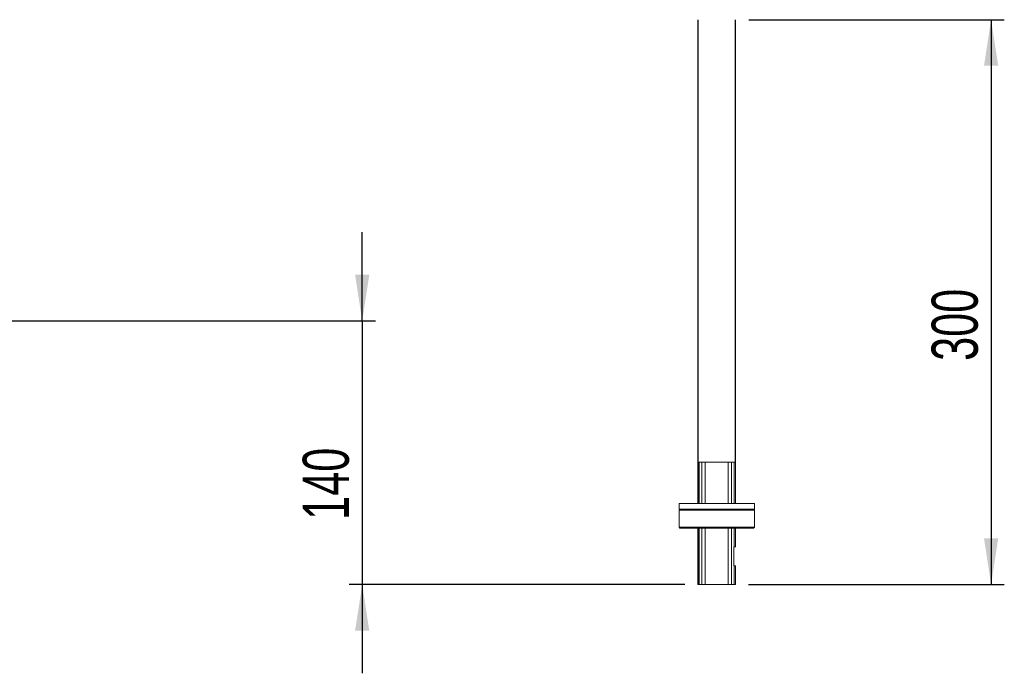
# Paper-space layout '图纸2' of a CAD drawing. Header units: millimetres. Extents: x 85 to 239, y 41 to 174.
# Tile 4 of 7: x 164 to 239, y 41 to 90. Entities that reach past the tile are written whole.
import ezdxf

# ---------------------------------------------------------------- set-up
doc = ezdxf.new("R2010")
doc.units = ezdxf.units.MM
doc.layers.add('图框', color=7, linetype='Continuous')
doc.styles.add('SLDTEXTSTYLE0', font='TXT', dxfattribs={"width": 0.7})
doc.dimstyles.new('SLDDIMSTYLE5', dxfattribs={"dimtxt": 3.5, "dimasz": 3.5, "dimexe": 0, "dimexo": 0.0625, "dimgap": 0.875, "dimtad": 2, "dimlfac": 7, "dimrnd": 1e-09, "dimzin": 12, "dimdsep": 46, "dimtxsty": 'SLDTEXTSTYLE0', "dimsah": 1, "dimcen": 0.09, "dimadec": 0, "dimazin": 3, "dimtfac": 1, "dimtofl": 0, "dimtmove": 0, "dimatfit": 3, "dimfxl": 0, "dimfrac": 2, "dimtolj": 1, "dimtzin": 12, "dimarcsym": 0})
doc.dimstyles.new('SLDDIMSTYLE6', dxfattribs={"dimtxt": 3.5, "dimasz": 3.5, "dimexe": 0, "dimexo": 0.0625, "dimgap": 0.875, "dimtad": 2, "dimlfac": 7, "dimrnd": 1e-09, "dimzin": 12, "dimdsep": 46, "dimtxsty": 'SLDTEXTSTYLE0', "dimsah": 1, "dimcen": 0.09, "dimadec": 0, "dimazin": 3, "dimtfac": 1, "dimtmove": 0, "dimatfit": 0, "dimfxl": 0, "dimfrac": 2, "dimtolj": 1, "dimtzin": 12, "dimarcsym": 0})

# ---------------------------------------------------------------- blocks, each defined once
blk = doc.blocks.new('*D10')
at = {"layer": '图框', "color": 7}
for p, q in [((219.732, 90.458), (239.104, 90.458)), ((238.104, 90.458), (238.104, 47.601)), ((219.719, 47.601), (239.104, 47.601))]:
    blk.add_line(p, q, dxfattribs=at)
for points in [[(238.104, 90.458), (237.566, 86.958), (238.643, 86.958)], [(238.104, 47.601), (238.643, 51.101), (237.566, 51.101)]]:
    blk.add_solid(points, dxfattribs=at)
at = {"layer": '图框', "color": 7, "insert": (233.593, 64.575, 0.014), "char_height": 3.5, "attachment_point": 1, "rotation": 90, "style": 'SLDTEXTSTYLE0'}
blk.add_mtext('300', dxfattribs=at)
blk = doc.blocks.new('*D11')
at = {"layer": '图框', "color": 7}
for p, q in [((190.43, 67.601), (190.43, 74.332)), ((118.336, 67.601), (191.43, 67.601)), ((190.43, 67.601), (190.43, 47.601)), ((214.888, 47.601), (189.43, 47.601)), ((190.43, 47.601), (190.43, 40.87))]:
    blk.add_line(p, q, dxfattribs=at)
for points in [[(190.43, 67.601), (190.968, 71.101), (189.891, 71.101)], [(190.43, 47.601), (189.891, 44.101), (190.968, 44.101)]]:
    blk.add_solid(points, dxfattribs=at)
at = {"layer": '图框', "color": 7, "insert": (185.918, 52.517, 0.014), "char_height": 3.5, "attachment_point": 1, "rotation": 90, "style": 'SLDTEXTSTYLE0'}
blk.add_mtext('140', dxfattribs=at)

psp = doc.layouts.new('图纸2')

# ---------------------------------------------------------------- linework, layer by layer
at = {"color": 7, "linetype": 'Continuous', "lineweight": 15}
for p, q in [((215.8751, 56.8866), (215.8751, 53.7437)), ((215.8883, 56.8866), (215.8751, 56.8866)), ((215.8883, 53.7437), (215.8883, 56.8866)), ((215.8883, 56.8866), (215.9808, 56.8866)), ((215.9808, 56.8866), (215.9808, 53.7437)), ((216.1751, 56.8866), (215.9808, 56.8866)), ((216.1751, 53.7437), (216.1751, 56.8866)), ((216.1751, 56.8866), (216.4277, 56.8866)), ((216.4277, 56.8866), (216.4277, 53.7437)), ((218.1795, 56.8866), (216.4277, 56.8866)), ((218.1795, 53.7437), (218.1795, 56.8866)), ((218.1795, 56.8866), (218.4322, 56.8866)), ((218.4322, 56.8866), (218.4322, 53.7437)), ((218.6264, 56.8866), (218.4322, 56.8866)), ((218.6264, 53.7437), (218.6264, 56.8866)), ((218.6264, 56.8866), (218.7189, 56.8866)), ((218.7189, 56.8866), (218.7189, 53.7437)), ((218.7322, 56.8866), (218.7189, 56.8866)), ((218.7322, 53.7437), (218.7322, 56.8866)), ((214.4465, 53.7437), (214.4465, 53.3152)), ((214.4465, 53.7437), (220.1572, 53.7437)), ((220.1572, 53.3152), (220.1572, 53.7437)), ((214.5179, 53.3152), (214.4465, 53.2437)), ((214.4465, 53.3152), (220.1572, 53.3152)), ((214.4465, 53.2437), (214.4465, 51.958)), ((214.4465, 53.2437), (220.1588, 53.2437)), ((220.1588, 53.2437), (220.0873, 53.3152)), ((220.1588, 51.958), (220.1588, 53.2437)), ((214.4465, 51.958), (214.5179, 51.8866)), ((214.4465, 51.958), (220.1588, 51.958)), ((220.0873, 51.8866), (214.5179, 51.8866)), ((215.8751, 51.8866), (215.8751, 47.6009)), ((215.8883, 47.6009), (215.8883, 51.8866)), ((215.9808, 51.8866), (215.9808, 47.6009)), ((216.1751, 47.6009), (216.1751, 51.8866)), ((216.4277, 51.8866), (216.4277, 47.6009)), ((218.1795, 47.6009), (218.1795, 51.8866)), ((218.4322, 51.8866), (218.4322, 47.6009)), ((218.6264, 50.458), (218.6264, 51.8866)), ((218.7189, 51.8866), (218.7189, 50.458)), ((218.7322, 50.458), (218.7322, 51.8866)), ((220.0873, 51.8866), (220.1588, 51.958)), ((218.5893, 50.458), (218.6264, 50.458)), ((218.5893, 49.0295), (218.5893, 50.458)), ((218.6264, 50.458), (218.7189, 50.458)), ((218.7189, 50.458), (218.7322, 50.458)), ((218.6264, 49.0295), (218.5893, 49.0295)), ((218.6264, 47.6009), (218.6264, 49.0295)), ((218.7189, 49.0295), (218.6264, 49.0295)), ((218.7189, 49.0295), (218.7189, 47.6009)), ((218.7322, 49.0295), (218.7189, 49.0295)), ((218.7322, 47.6009), (218.7322, 49.0295)), ((215.8751, 47.6009), (215.8883, 47.6009)), ((215.9808, 47.6009), (215.8883, 47.6009)), ((215.9808, 47.6009), (216.1751, 47.6009)), ((216.1751, 47.6009), (216.4277, 47.6009)), ((216.4277, 47.6009), (218.1795, 47.6009)), ((218.1795, 47.6009), (218.4322, 47.6009)), ((218.4322, 47.6009), (218.6264, 47.6009)), ((218.6264, 47.6009), (218.7189, 47.6009)), ((218.7189, 47.6009), (218.7322, 47.6009))]:
    psp.add_line(p, q, dxfattribs=at)
at = {"layer": '图框', "color": 7}
for p, q in [((215.8761, 90.458), (215.875, 56.8866)), ((218.7322, 56.8866), (218.7322, 90.458))]:
    psp.add_line(p, q, dxfattribs=at)

# ---------------------------------------------------------------- dimensions: what is measured, and where the dimension line sits
for base, p1, p2, dimstyle, picture, middle in [((238.1043, 47.6009), (218.7322, 90.458), (218.7189, 47.6009), 'SLDDIMSTYLE5', '*D10', (238.1043, 69.7571)), ((190.4298, 47.6009), (117.3363, 67.6009), (215.8883, 47.6009), 'SLDDIMSTYLE6', '*D11', (190.4298, 57.6988))]:
    dim = psp.add_linear_dim(base=base, p1=p1, p2=p2, angle=90, dimstyle=dimstyle, dxfattribs=at)
    dim.commit()
    dim.dimension.update_dxf_attribs({"geometry": picture, "text_midpoint": middle, "dimtype": 160})

doc.saveas('drawing.dxf')
